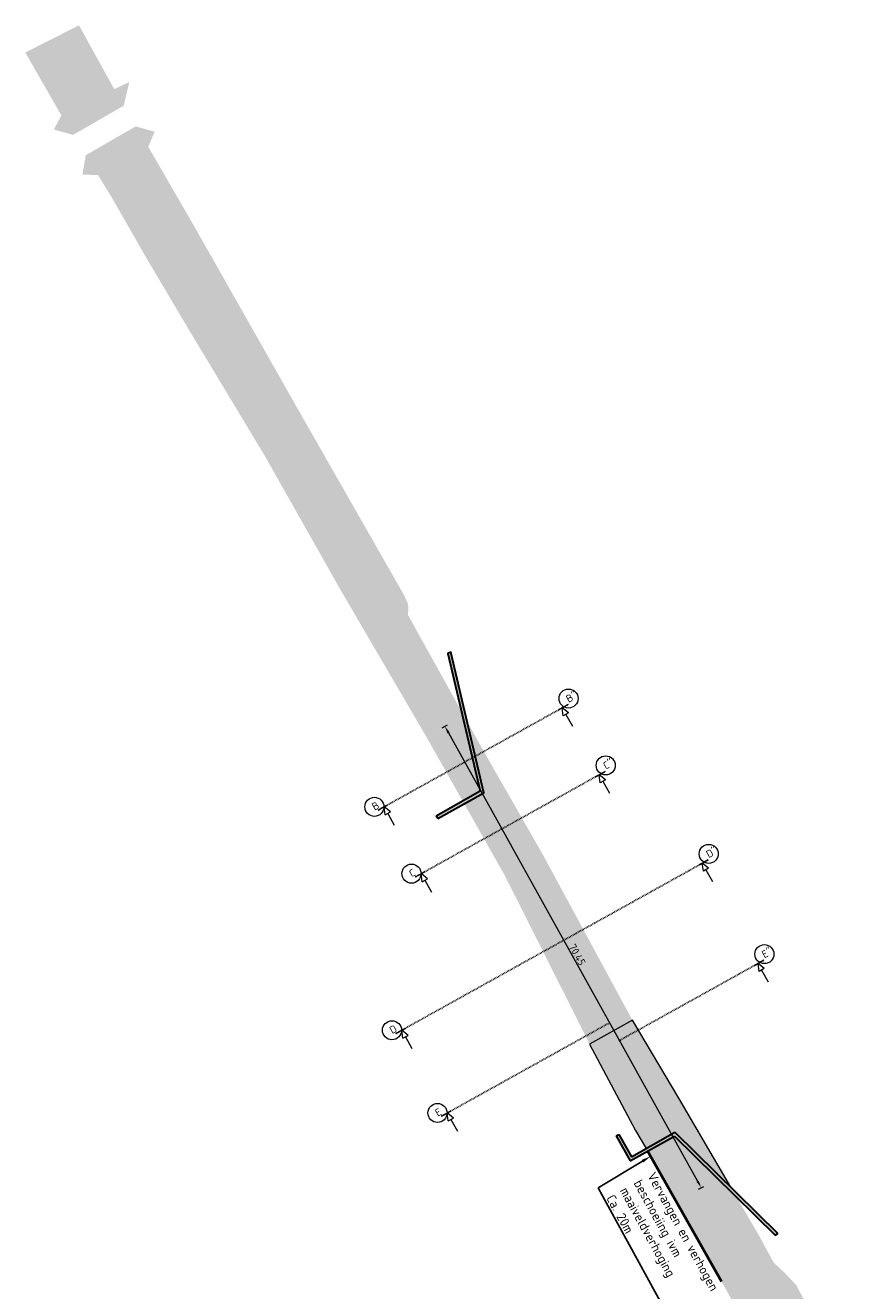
# Model space of a CAD drawing. Header units: metres. Extents: x 114133 to 114948, y 475520 to 476918.
# Tile 7 of 8: x 114133 to 114245, y 476749 to 476918. Entities that reach past the tile are written whole.
import ezdxf
from ezdxf import colors
from ezdxf.entities.mleader import LeaderData, LeaderLine
from ezdxf.math import Vec2, Vec3

# ---------------------------------------------------------------- set-up
doc = ezdxf.new("R2010")
doc.units = ezdxf.units.M
doc.linetypes.add('NLCS_Center', pattern=[0.008, 0.005, -0.001, 0.001, -0.001])
doc.linetypes.add('XX-CENTER', pattern=[8, 5, -1, 1, -1])
for name, color, linetype, lineweight in [('B-WE-GK-BESCHOEIING_DAMWAND-GD', 130, 'GK-BESCHOEIING', 25), ('B-WE-GW-GROND_KLEI-AD', 7, 'Continuous', 18), ('N-PV-GW-WATERGANG_SLOOT-BESTAAND', 152, 'Continuous', 18), ('N-PV-GW-WATERGANG_SLOOT-ONDER MV-A', 30, 'Continuous', 18), ('N-WE-GK-BESCHOEIING_DAMWAND-GD', 130, 'GK-BESCHOEIING', 50), ('N-WE-KW-KUNSTWERK_KEERCONSTRUCTIE-A', 253, 'Continuous', 30), ('N-WE-KW-KUNSTWERK_KEERCONSTRUCTIE-G', 34, 'Continuous', 30), ('X-XX-AL-DETAIL1-T25', 7, 'Continuous', 25), ('X-XX-AL-VERWIJZING_DOORSNEDE-G', 7, 'XX-CENTER', 18), ('X-XX-AL-VERWIJZING_DOORSNEDE-GD', 7, 'XX-CENTER', 25), ('X-XX-AL-VERWIJZING_DOORSNEDE-M-200', 7, 'Continuous', 18)]:
    doc.layers.add(name, color=color, linetype=linetype, lineweight=lineweight)
doc.styles.add('ISOCPEUR', font='isocpeur.ttf', dxfattribs={"height": 500})
doc.styles.add('NLCS-ISO-M200-T25', font='NLCS-ISO.ttf', dxfattribs={"height": 0.5})
doc.styles.add('NLCS-ISO-M500-T25', font='NLCS-ISO.ttf', dxfattribs={"height": 1.25})
doc.linetypes.add('GK-BESCHOEIING', pattern='A,30,-5,[1,NLCS.SHX,S=1,R=0,X=0,Y=0],-5', length=40)
doc.dimstyles.new('NLCS-M200-T25-PIJL_L2_H2', dxfattribs={"dimscale": 0.2, "dimtxt": 2.5, "dimasz": 2.5, "dimexe": 2, "dimexo": 2, "dimgap": 0.7, "dimtad": 1, "dimzin": 0, "dimdsep": 46, "dimtxsty": 'NLCS-ISO-M200-T25', "dimcen": 0, "dimdle": 2, "dimclrd": 256, "dimclre": 256, "dimclrt": 256, "dimazin": 0, "dimtfac": 1, "dimtdec": 3, "dimtofl": 0, "dimtmove": 0, "dimatfit": 3, "dimfxl": 2, "dimfxlon": 1, "dimtfillclr": 256, "dimtolj": 1, "dimtzin": 0, "dimlwd": -1, "dimlwe": -1, "dimarcsym": 0})

# ---------------------------------------------------------------- blocks, each defined once
blk = doc.blocks.new('Section - Doorsnede_Tail-514632-Bovenaanzicht')
at = {"layer": 'X-XX-AL-VERWIJZING_DOORSNEDE-G'}
for p, q in [((0, 0), (0.0075, 0)), ((0.00249, -0.005), (0.00449, 0)), ((0.00249, -0.005), (0.00649, -0.005)), ((0.00649, -0.005), (0.00449, 0)), ((0.00449, -0.005), (0.00449, -0.014))]:
    blk.add_line(p, q, dxfattribs=at)
blk = doc.blocks.new('Section - Doorsnede_Head-514630-Bovenaanzicht')
at = {"layer": 'X-XX-AL-VERWIJZING_DOORSNEDE-G'}
for p, q in [((0, 0), (0.0075, 0)), ((0.00249, -0.005), (0.00449, 0)), ((0.00249, -0.005), (0.00649, -0.005)), ((0.00649, -0.005), (0.00449, 0)), ((0.00449, -0.005), (0.00449, -0.014))]:
    blk.add_line(p, q, dxfattribs=at)
blk = doc.blocks.new('*D4')
at = {"layer": 'Defpoints', "color": 0, "transparency": 16777216}
for p in [(114185.04, 476822.19), (114223.69, 476763.08), (114219.25, 476760.61)]:
    blk.add_point(p, dxfattribs=at)
at = {"layer": 'X-XX-AL-VERWIJZING_DOORSNEDE-M-200', "transparency": 16777216}
for p, q in [((114189.13, 476824.46), (114189.83, 476824.85)), ((114189.96, 476823.78), (114223.2, 476763.95)), ((114223.34, 476762.88), (114224.04, 476763.27))]:
    blk.add_line(p, q, dxfattribs=at)
for points in [[(114190.11, 476823.86), (114189.82, 476823.7), (114189.48, 476824.66)], [(114223.35, 476764.03), (114223.06, 476763.87), (114223.69, 476763.08)]]:
    blk.add_solid(points, dxfattribs=at)
at = {"layer": 'X-XX-AL-VERWIJZING_DOORSNEDE-M-200', "transparency": 16777216, "insert": (114207.14, 476794.18), "char_height": 0.5, "attachment_point": 5, "rotation": 299.0551, "style": 'NLCS-ISO-M200-T25'}
blk.add_mtext('\\A1;{\\H2x;70.45}', dxfattribs=at)

msp = doc.modelspace()

# ---------------------------------------------------------------- hatches: boundary and pattern name
at = {"layer": 'N-PV-GW-WATERGANG_SLOOT-BESTAAND'}
h = msp.add_hatch(color=256, dxfattribs=at)
h.dxf.hatch_style = 1
h.paths.add_polyline_path([(114140.644, 476918.19), (114133.48, 476914.56), (114138.294, 476906.164), (114137.283, 476904.283), (114139.865, 476903.575), (114146.615, 476907.462), (114147.36, 476910.613), (114145.35, 476909.67)])
h = msp.add_hatch(color=256, dxfattribs=at)
h.dxf.hatch_style = 1
h.paths.add_polyline_path([(114170.7, 476865.5), (114156.15, 476891.15), (114149.891, 476901.982), (114150.741, 476903.993), (114148.218, 476904.702), (114141.545, 476900.859), (114141.099, 476898.256), (114143.16, 476898.22), (114144.94, 476895.35), (114149.78, 476886.9), (114155.62, 476877.05), (114165.43, 476860.76), (114175.58, 476842.8), (114178.581, 476837.665), (114184.573, 476840.844), (114184.57, 476840.96), (114184.03, 476842.15)])
h.paths.add_polyline_path([(114221.231, 476761.714), (114217.42, 476768.479), (114217.006, 476768.246), (114216.522, 476767.974), (114216.7, 476767.66), (114226.79, 476749.86), (114228.016, 476747.65), (114235.618, 476733.947), (114235.554, 476733.911), (114236.931, 476729.881), (114245.099, 476734.381), (114238.57, 476745.96), (114236.34, 476750.12), (114234.868, 476751.685), (114234.76, 476751.8), (114234.528, 476752.013), (114233.36, 476753.09), (114231.4, 476756.7), (114226.696, 476764.751)])
h.paths.add_polyline_path([(114186.988, 476823.279), (114192.014, 476826.071), (114184.54, 476839.53), (114184.59, 476840.16), (114184.573, 476840.844), (114178.581, 476837.665)])
at = {"layer": 'N-PV-GW-WATERGANG_SLOOT-ONDER MV-A'}
h = msp.add_hatch(color=256, dxfattribs=at)
h.dxf.hatch_style = 1
h.paths.add_polyline_path([(114194.38, 476821.81), (114192.013, 476826.07), (114189.474, 476824.654), (114186.988, 476823.279), (114197.472, 476804.737), (114202.54, 476807.549)])
h = msp.add_hatch(color=256, dxfattribs=at)
h.dxf.hatch_style = 1
h.paths.add_polyline_path([(114202.54, 476807.549), (114197.472, 476804.737), (114208.789, 476782.265), (114214.492, 476785.459)])
h = msp.add_hatch(color=256, dxfattribs=at)
h.dxf.hatch_style = 1
h.paths.add_polyline_path([(114214.492, 476785.459), (114208.789, 476782.265), (114214.899, 476770.74), (114216.522, 476767.974), (114217.42, 476768.479), (114221.193, 476761.693), (114226.254, 476764.505), (114226.696, 476764.751), (114220.69, 476775.03)])
at = {"layer": 'N-WE-KW-KUNSTWERK_KEERCONSTRUCTIE-A', "transparency": 33554559}
h = msp.add_hatch(color=256, dxfattribs=at)
h.dxf.hatch_style = 1
h.paths.add_polyline_path([(114190.248, 476834.565), (114189.886, 476834.361), (114194.193, 476815.995), (114188.316, 476812.687), (114188.512, 476812.338), (114194.651, 476815.794)])
h = msp.add_hatch(color=256, dxfattribs=at)
h.dxf.hatch_style = 1
h.paths.add_polyline_path([(114220.095, 476769.985), (114233.562, 476756.776), (114233.925, 476756.98), (114220.161, 476770.481), (114214.37, 476767.221), (114212.699, 476770.19), (114212.35, 476769.994), (114214.218, 476766.676)])

# ---------------------------------------------------------------- linework, layer by layer
at = {"layer": 'B-WE-GK-BESCHOEIING_DAMWAND-GD', "ltscale": 0.1}
msp.add_lwpolyline([(114216.511, 476767.994), (114226.392, 476750.563)], dxfattribs=at)
at = {"layer": 'B-WE-GW-GROND_KLEI-AD'}
for centre in [(114205.979, 476828.361), (114210.932, 476819.445), (114180.065, 476813.912), (114224.681, 476807.636), (114185.018, 476804.995), (114232.113, 476794.258), (114182.416, 476784.102), (114188.492, 476773.064)]:
    msp.add_circle(centre, 1.272, dxfattribs=at)
at = {"layer": 'N-PV-GW-WATERGANG_SLOOT-ONDER MV-A'}
msp.add_lwpolyline([(114214.492, 476785.459), (114208.789, 476782.265), (114214.899, 476770.74), (114216.316, 476768.317), (114220.161, 476770.481), (114227.627, 476763.158), (114220.69, 476775.03), (114214.492, 476785.459)], close=True, dxfattribs=at)
at = {"layer": 'N-WE-GK-BESCHOEIING_DAMWAND-GD', "ltscale": 0.1}
msp.add_lwpolyline([(114216.511, 476767.994), (114226.392, 476750.563)], dxfattribs=at)
at = {"layer": 'N-WE-KW-KUNSTWERK_KEERCONSTRUCTIE-G'}
for p, q in [((114188.512, 476812.338), (114188.316, 476812.687)), ((114212.35, 476769.994), (114212.699, 476770.19)), ((114212.35, 476769.994), (114214.218, 476766.676)), ((114212.699, 476770.19), (114214.37, 476767.221)), ((114214.218, 476766.676), (114220.095, 476769.985)), ((114214.37, 476767.221), (114220.161, 476770.481)), ((114220.095, 476769.985), (114233.562, 476756.776)), ((114220.161, 476770.481), (114233.925, 476756.98)), ((114233.562, 476756.776), (114233.925, 476756.98))]:
    msp.add_line(p, q, dxfattribs=at)
at = {"layer": 'N-WE-KW-KUNSTWERK_KEERCONSTRUCTIE-G', "flags": 128}
msp.add_lwpolyline([(114188.512, 476812.338), (114194.651, 476815.794), (114190.248, 476834.565), (114189.886, 476834.361), (114194.193, 476815.995), (114188.316, 476812.687)], dxfattribs=at)
at = {"layer": 'X-XX-AL-VERWIJZING_DOORSNEDE-GD', "linetype": 'NLCS_Center'}
for p, q in [((114180.581, 476813.475), (114205.913, 476827.549)), ((114185.535, 476804.559), (114210.867, 476818.632)), ((114182.933, 476783.666), (114224.616, 476806.823)), ((114212.684, 476782.688), (114232.048, 476793.446)), ((114189.009, 476772.627), (114211.371, 476785.051))]:
    msp.add_line(p, q, dxfattribs=at)

# ---------------------------------------------------------------- block references
at = {"layer": 'X-XX-AL-VERWIJZING_DOORSNEDE-G', "linetype": 'NLCS_Center', "extrusion": (0, 0, -1), "xscale": 199.9999999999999, "yscale": 199.9999999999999, "zscale": 199.9999999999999, "rotation": 330.9448503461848}
for p in [(-114205.913, 476827.549), (-114210.867, 476818.632), (-114224.616, 476806.823)]:
    msp.add_blockref('Section - Doorsnede_Tail-514632-Bovenaanzicht', p, dxfattribs=at)
at = {"layer": 'X-XX-AL-VERWIJZING_DOORSNEDE-G', "linetype": 'NLCS_Center', "xscale": 199.9999999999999, "yscale": 199.9999999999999, "zscale": 199.9999999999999}
for p, rotation in [((114180.581, 476813.475), 29.05514965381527), ((114185.535, 476804.559), 29.05514965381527), ((114182.933, 476783.666), 29.0551496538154)]:
    msp.add_blockref('Section - Doorsnede_Head-514630-Bovenaanzicht', p, dxfattribs=dict(at, rotation=rotation))
at = {"layer": 'X-XX-AL-VERWIJZING_DOORSNEDE-GD', "linetype": 'NLCS_Center', "extrusion": (0, 0, -1), "xscale": 199.9999999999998, "yscale": 199.9999999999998, "zscale": 199.9999999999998, "rotation": 330.9448503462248}
msp.add_blockref('Section - Doorsnede_Tail-514632-Bovenaanzicht', (-114232.048, 476793.446), dxfattribs=at)
at = {"layer": 'X-XX-AL-VERWIJZING_DOORSNEDE-GD', "linetype": 'NLCS_Center', "xscale": 199.9999999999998, "yscale": 199.9999999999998, "zscale": 199.9999999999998, "rotation": 29.05514965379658}
msp.add_blockref('Section - Doorsnede_Head-514630-Bovenaanzicht', (114189.009, 476772.627), dxfattribs=at)

# ---------------------------------------------------------------- texts
at = {"layer": 'X-XX-AL-VERWIJZING_DOORSNEDE-G', "char_height": 1, "width": 0.96202, "attachment_point": 1, "rotation": 29.05515, "style": 'ISOCPEUR'}
for s, insert in [('B"', (114205.501, 476828.651)), ('C"', (114210.455, 476819.734)), ('B', (114179.602, 476814.265)), ('D"', (114224.204, 476807.925)), ('C', (114184.556, 476805.349)), ('E"', (114231.636, 476794.548)), ('D', (114181.954, 476784.455)), ('E', (114188.03, 476773.417))]:
    msp.add_mtext(s, dxfattribs=dict(at, insert=insert))

# ---------------------------------------------------------------- dimensions: what is measured, and where the dimension line sits
at = {"layer": 'X-XX-AL-VERWIJZING_DOORSNEDE-M-200'}
dim = msp.add_aligned_dim(p1=(114185.038, 476822.19), p2=(114219.25, 476760.609), distance=5.079, text='{\\H2x;<>}', dimstyle='NLCS-M200-T25-PIJL_L2_H2', override={"dimasz": 5}, dxfattribs=at)
dim.commit()
dim.dimension.update_dxf_attribs({"geometry": '*D4', "text_midpoint": (114207.143, 476794.177)})

# ---------------------------------------------------------------- leaders
at = {"layer": 'X-XX-AL-DETAIL1-T25'}
ml = msp.add_multileader_mtext('Standard', dxfattribs=at)
ml.set_content('Vervangen en verhogen\\Pbeschoeiing ivm\\Pmaaiveldverhoging\\PCa. 20m', color=256, style='NLCS-ISO-M500-T25')
ml.set_leader_properties(color=256, linetype='ByLayer', lineweight=-1)
ml.build(insert=Vec2(0, 0))
ml.multileader.update_dxf_attribs({"text_left_attachment_type": 5, "text_right_attachment_type": 5, "dogleg_length": 1.25, "arrow_head_size": 1.25})
ctx = ml.context
ctx.base_point, ctx.char_height, ctx.arrow_head_size, ctx.landing_gap_size, ctx.plane_origin, ctx.plane_x_axis, ctx.plane_y_axis = Vec3(114210.53, 476761.988), 1.25, 1.25, 0.45, Vec3(-352012.775, 627459.077), Vec3(0.4805673, -0.8769578), Vec3(0.8769578, 0.4805673)
ctx.left_attachment, ctx.right_attachment = 5, 5
notes = []
notes.append((ctx, [(0, (1, 1, 0), (114209.929, 476763.084), (0.4805673, -0.8769578), 1.25, [(0, [(114216.921, 476767.271)], 0, [])])]))
ctx.mtext.insert, ctx.mtext.text_direction, ctx.mtext.rotation, ctx.mtext.flow_direction = Vec3(114217.543, 476765.318), Vec3(0.4805673, -0.8769578), 5.2136905, 5
for ctx, leaders in notes:
    for number, flags, end, landing, length, lines in leaders:
        leader = LeaderData()
        leader.index, (leader.has_last_leader_line, leader.has_dogleg_vector, leader.attachment_direction) = number, flags
        leader.last_leader_point, leader.dogleg_vector, leader.dogleg_length = Vec3(end), Vec3(landing), length
        for number, points, colour, breaks in lines:
            line = LeaderLine()
            line.index, line.vertices, line.color, line.breaks = number, Vec3.list(points), colors.encode_raw_color(colour), breaks
            leader.lines.append(line)
        ctx.leaders.append(leader)

doc.saveas('drawing.dxf')
